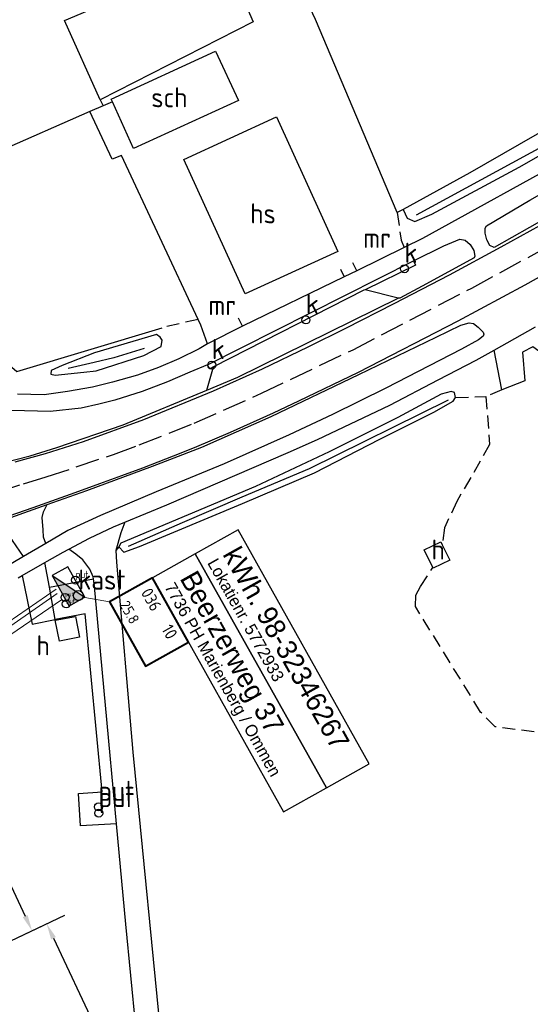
# Model space of a CAD drawing. Extents: x 234510 to 235400, y 502342 to 503395.
# Tile 12 of 15: x 234864 to 234928, y 503075 to 503198. Entities that reach past the tile are written whole.
import ezdxf
from ezdxf.enums import TextEntityAlignment as Align

# ---------------------------------------------------------------- set-up
doc = ezdxf.new("R2010")
doc.units = 0
doc.header["$MEASUREMENT"] = 0
doc.header["$PDMODE"] = 1
for name, pattern in [('CULTSCH', [2.4, 1.6, -0.8]), ('overige', [26, 20, -2, 2, -2]), ('RASTER', [1000.1, 1000, -0.1]), ('VERFSTIP', [4, 3, -1])]:
    doc.linetypes.add(name, pattern=pattern)
doc.layers.get('0').update_dxf_attribs({"linetype": 'CONTINUOUS'})
doc.layers.get('DEFPOINTS').update_dxf_attribs({"linetype": 'CONTINUOUS'})
for name, color, linetype in [('---KW_H-meters', 7, 'CONTINUOUS'), ('ALG-TEXT18', 1, 'CONTINUOUS'), ('ALG-TEXT25', 7, 'CONTINUOUS'), ('MDI-XX-BEBOUWING', 15, 'CONTINUOUS'), ('MDI-XX-GREPPEL', 12, 'CONTINUOUS'), ('MDI-XX-MARKERING', 8, 'CONTINUOUS'), ('MDI-XX-OVERIG', 16, 'CONTINUOUS'), ('MDI-XX-RASTER', 7, 'CONTINUOUS'), ('MDI-XX-RIOLERING', 12, 'CONTINUOUS'), ('MDI-XX-TALUD', 11, 'CONTINUOUS'), ('MDI-XX-TERREINAFSCH', 15, 'CONTINUOUS'), ('NW-LINE-50', 3, 'CONTINUOUS'), ('P-line', 5, 'CONTINUOUS'), ('TEXT-KAB', 7, 'CONTINUOUS'), ('WMB-SYMBOOL', 2, 'CONTINUOUS'), ('WMB-TX', 1, 'CONTINUOUS')]:
    doc.layers.add(name, color=color, linetype=linetype)
for name, color, linetype, lineweight in [('kl-bs-bm_1000', 1, 'CONTINUOUS', 25), ('kl-bs-ovkabel', 3, 'ov', 18), ('kl-bs-ovkast', 7, 'CONTINUOUS', 18), ('kl-bs-signaleringskabel', 5, 'overige', 18)]:
    doc.layers.add(name, color=color, linetype=linetype, lineweight=lineweight)
doc.styles.add('ISO', font='iso.shx')
doc.styles.add('ISO25', font='ISO', dxfattribs={"height": 2.5})
doc.styles.add('rtw_iso', font='iso-rtw.shx')
doc.styles.get("Standard").update_dxf_attribs({"font": 'txt.shx'})
doc.linetypes.add('GREPPEL', pattern='A,25.5,-0.01,[14,RTW.shx,S=1,R=0,X=0,Y=0],1,[14,RTW.shx,S=1,R=0,X=0,Y=0],1,[14,RTW.shx,S=1,R=0,X=0,Y=0],1,[14,RTW.shx,S=1,R=0,X=0,Y=0],1,[14,RTW.shx,S=1,R=0,X=0,Y=0],0.5,-0.01', length=30.02)
doc.linetypes.add('ov', pattern='A,28,-5,[23,RTW.shx,S=1.25,R=0,X=0,Y=0],-5', length=38)
doc.dimstyles.get("Standard").update_dxf_attribs({"dimtxt": 3, "dimasz": 3, "dimexe": 2.5, "dimexo": 2.5, "dimgap": 1.5, "dimtad": 0, "dimzin": 0, "dimdsep": 46, "dimtxsty": 'Standard', "dimcen": -3, "dimdle": 1.25, "dimadec": 0, "dimazin": 0, "dimtfac": 0.75, "dimtofl": 0, "dimtmove": 2, "dimatfit": 3, "dimfxl": 0, "dimtvp": 1.5, "dimtolj": 1, "dimtzin": 0, "dimarcsym": 0})

# ---------------------------------------------------------------- blocks, each defined once
blk = doc.blocks.new('PUNT100')
blk.add_circle((0, 0), 0.5)
blk = doc.blocks.new('PUNT125')
at = {"color": 0}
blk.add_circle((0, 0), 0.625, dxfattribs=at)
blk = doc.blocks.new('V-KAST1')
at = {"layer": 'WMB-SYMBOOL'}
blk.add_hatch(color=7, dxfattribs=at).paths.add_polyline_path([(-3.1, -1.6), (3.1, -1.6), (3.1, 1.6)])
at = {"layer": 'WMB-SYMBOOL', "color": 7}
for p, q in [((-3.1, -1.6), (3.1, 1.6)), ((-3.1, 1.6), (-3.1, -1.6)), ((3.1, 1.6), (-3.1, 1.6)), ((3.1, 1.6), (3.1, -1.6)), ((-3.1, -1.6), (3.1, -1.6))]:
    blk.add_line(p, q, dxfattribs=at)
at = {"layer": 'WMB-TX', "color": 7, "style": 'ISO'}
blk.add_attdef('NR', (0.29, -4.93), '', height=2.5, dxfattribs=at)
blk = doc.blocks.new('Codering-2_VK-kWh')
at = {"layer": '---KW_H-meters', "flags": 128}
blk.add_lwpolyline([(0, 0), (47.8, 0), (47.8, 8.75), (0, 8.75)], close=True, dxfattribs=at)
at = {"layer": 'TEXT-KAB', "style": 'rtw_iso'}
for tag, p, height in [('KWH-NR.', (0.88, 4.14), 3.6), ('LOKATIE-NR.', (0.88, 1.04), 2)]:
    blk.add_attdef(tag, p, '', height=height, dxfattribs=at)
blk = doc.blocks.new('voedingskastnr')
at = {"layer": 'NW-LINE-50', "color": 5, "lineweight": 40}
blk.add_lwpolyline([(-7.88, -1.75), (5.25, -1.75), (5.25, 7), (-7.88, 7)], close=True, dxfattribs=at)
at = {"layer": 'P-line', "const_width": 0.15, "flags": 128}
blk.add_lwpolyline([(-7.88, 7), (5.25, 7), (5.25, -1.75), (-7.88, -1.75)], close=True, dxfattribs=at)
at = {"layer": 'ALG-TEXT18', "color": 7, "style": 'ISO25'}
blk.add_attdef('KILOMETRERING', (-6.62, -0.5), '', height=1.9, dxfattribs=at)
at = {"layer": 'ALG-TEXT25', "style": 'ISO25'}
for tag, p in [('WEGNR.', (-6.62, 3.87)), ('KASTNR.', (0.83, 3.87))]:
    blk.add_attdef(tag, p, '', height=2.2, dxfattribs=at)
blk = doc.blocks.new('*D45')
at = {"layer": 'DEFPOINTS', "color": 0}
for p in [(234844.29, 503109.01, 8.48), (234866.01, 503084.03), (234857.87, 503080.19, 8.49)]:
    blk.add_point(p, dxfattribs=at)
at = {"layer": 'kl-bs-bm_1000', "color": 0, "lineweight": -2}
for p, q in [((234846.55, 503110.07), (234854.7, 503113.91)), ((234853.29, 503111.04), (234865.16, 503085.84)), ((234860.13, 503081.26), (234868.27, 503085.09))]:
    blk.add_line(p, q, dxfattribs=at)
at = {"layer": 'kl-bs-bm_1000', "color": 0}
for points in [[(234853.59, 503111.18), (234852.99, 503110.9), (234852.43, 503112.85)], [(234865.46, 503085.98), (234864.86, 503085.7), (234866.01, 503084.03)]]:
    blk.add_solid(points, dxfattribs=at)
at = {"layer": 'kl-bs-bm_1000', "color": 0, "insert": (234861.26, 503099.4), "char_height": 1.5, "attachment_point": 5, "rotation": 295.2272, "style": 'ISO'}
blk.add_mtext('\\A1;30m.', dxfattribs=at)
blk = doc.blocks.new('*D46')
at = {"layer": 'DEFPOINTS', "color": 0}
for p in [(234857.87, 503080.19, 8.49), (234881.14, 503056.72), (234871.17, 503052.01, 8.52)]:
    blk.add_point(p, dxfattribs=at)
at = {"layer": 'kl-bs-bm_1000', "color": 0, "lineweight": -2}
for p, q in [((234860.13, 503081.26), (234870.09, 503085.96)), ((234868.69, 503083.09), (234880.29, 503058.53)), ((234873.43, 503053.08), (234883.4, 503057.79))]:
    blk.add_line(p, q, dxfattribs=at)
at = {"layer": 'kl-bs-bm_1000', "color": 0}
for points in [[(234868.99, 503083.23), (234868.39, 503082.95), (234867.83, 503084.9)], [(234880.59, 503058.67), (234879.98, 503058.39), (234881.14, 503056.72)]]:
    blk.add_solid(points, dxfattribs=at)
at = {"layer": 'kl-bs-bm_1000', "color": 0, "insert": (234876.52, 503071.77), "char_height": 1.5, "attachment_point": 5, "rotation": 295.2805, "style": 'ISO'}
blk.add_mtext('\\A1;30m.', dxfattribs=at)

msp = doc.modelspace()

# ---------------------------------------------------------------- linework, layer by layer
at = {"color": 253}
for centre in [(234870.129, 503125.581, 8.472), (234870.28, 503124.76, 8.475)]:
    msp.add_circle(centre, 0.5, dxfattribs=at)
at = {"layer": 'kl-bs-ovkabel', "ltscale": 0.6, "flags": 128}
msp.add_lwpolyline([(234869.158, 503126.066), (234843.968, 503108.548)], dxfattribs=at)
at = {"layer": 'kl-bs-ovkast'}
msp.add_line((234872.592, 503125.587), (234875.676, 503125.021), dxfattribs=at)
at = {"layer": 'kl-bs-signaleringskabel', "flags": 128}
for points in [[(234736.236, 503255.353), (234783.518, 503146.704, -0.2813575), (234782.457, 503139.073, 0.2080037), (234779.725, 503126.423), (234780.189, 503118.685, 0.3444511), (234781.509, 503116.831), (234786.981, 503116.787, -0.1240917), (234795.12, 503115.092, -0.1200106), (234809.871, 503102.89), (234811.736, 503099.162), (234818.772, 503096.705), (234823.265, 503099.162), (234833.269, 503103.738), (234843.272, 503108.822), (234869.009, 503126.624)], [(234869.688, 503125.268), (234846.713, 503109.677, 0.366321), (234845.696, 503106.033, 0.0206148), (234857.537, 503082.794, -0.0335806), (234871.531, 503053.475, 0.0127058), (234885.659, 503020.39, 0.0089078), (234894.628, 503001.236, 0.623324)]]:
    msp.add_lwpolyline(points, format="xyb", dxfattribs=at)
at = {"layer": 'MDI-XX-BEBOUWING', "color": 253}
for points in [[(234876.033, 503187.359, 8.766), (234875.882, 503187.694, 11.324), (234888.911, 503193.666, 11.261), (234891.742, 503187.517, 11.258), (234878.651, 503181.556, 11.444), (234876.033, 503187.359, 8.766)], [(234892.6, 503163.418, 11.279), (234884.926, 503180.186, 11.354), (234896.494, 503185.487, 11.363), (234904.158, 503168.693, 11.363), (234892.6, 503163.418, 11.279)], [(234917.16, 503132.141, 8.823), (234918.131, 503130.209, 10.935), (234916.025, 503129.211, 11.019), (234915.977, 503129.31, 8.778), (234914.895, 503131.527, 11.019), (234916.981, 503132.497, 10.935), (234917.16, 503132.141, 8.823)], [(234869.429, 503120.123, 9.303), (234868.908, 503122.728, 9.51), (234871.433, 503123.207, 9.477), (234871.941, 503120.629, 9.378), (234869.429, 503120.123, 9.303)]]:
    msp.add_polyline3d(points, close=True, dxfattribs=at)
at = {"layer": 'MDI-XX-GREPPEL', "color": 253, "linetype": 'GREPPEL'}
for points in [[(234946.562, 503191.869, 7.604), (234932.023, 503183.06, 7.721), (234913.931, 503173.209, 7.925)], [(234880.01, 503156.601, 7.847), (234876.223, 503155.461, 7.853), (234873.77, 503154.848, 7.862), (234870.528, 503154.12, 7.956)], [(234878.029, 503131.951, 8.232), (234884.786, 503134.922, 8.247), (234892.214, 503138.106, 8.232), (234900.6, 503141.638, 8.292), (234917.94, 503150.189, 8.298)]]:
    msp.add_polyline3d(points, dxfattribs=at)
at = {"layer": 'MDI-XX-MARKERING', "color": 253, "linetype": 'VERFSTIP'}
msp.add_polyline3d([(234861.649, 503138.675, 8.601), (234864.938, 503139.736, 8.568), (234867.784, 503140.601, 8.568), (234871.517, 503141.835, 8.571), (234876.158, 503143.408, 8.538), (234879.38, 503144.597, 8.538), (234886.232, 503147.3, 8.55), (234894.641, 503151.034, 8.547), (234906.041, 503156.458, 8.52), (234920.841, 503164.145, 8.553), (234930.999, 503169.673, 8.571), (234939.242, 503174.43, 8.571), (234945.767, 503178.228, 8.571), (234952.521, 503182.458, 8.571), (234955.976, 503184.808, 8.571), (234959.016, 503186.983, 8.571), (234963.021, 503190.031, 8.571), (234967.675, 503193.792, 8.571), (234971.286, 503196.931, 8.571), (234977.167, 503202.659, 8.58), (234983.031, 503209.029, 8.58), (234990.105, 503217.31, 8.565), (234997.464, 503226.425, 8.58)], dxfattribs=at)
at = {"layer": 'MDI-XX-MARKERING', "color": 253}
for points in [[(234932.915, 503173.886, 8.427), (234924.465, 503169.221, 8.406), (234918.053, 503165.733, 8.406), (234911.132, 503162.17, 8.406), (234905.115, 503159.117, 8.406), (234900.413, 503156.789, 8.406), (234894.704, 503154.037, 8.433), (234888.618, 503151.284, 8.4), (234879.927, 503147.715, 8.382), (234872.369, 503144.987, 8.421), (234867.644, 503143.484, 8.493), (234863.879, 503142.418, 8.508)], [(234859.3, 503134.416, 8.667), (234866.138, 503136.78, 8.688), (234871.407, 503138.664, 8.697), (234874.449, 503139.776, 8.7), (234877.192, 503140.766, 8.7), (234879.812, 503141.714, 8.7), (234883.656, 503143.222, 8.712), (234886.273, 503144.25, 8.706), (234890.764, 503146.181, 8.706), (234896.136, 503148.579, 8.715), (234899.275, 503150.084, 8.715), (234906.72, 503153.658, 8.685), (234919.157, 503160.048, 8.685), (234927.516, 503164.551, 8.73), (234941.473, 503172.373, 8.718)]]:
    msp.add_polyline3d(points, dxfattribs=at)
at = {"layer": 'MDI-XX-OVERIG', "color": 253}
msp.add_circle((234871.448, 503127.736, 8.472), 0.5, dxfattribs=at)
at = {"layer": 'MDI-XX-RASTER', "color": 253, "linetype": 'RASTER'}
for points in [[(234948.249, 503195.062, 8.394), (234945.332, 503193.269, 8.514), (234931.464, 503184.743, 8.586), (234920.597, 503178.503, 8.589), (234912.277, 503173.942, 8.364), (234911.549, 503173.543, 8.631), (234901.351, 503197.6, 8.508), (234888.991, 503224.517, 8.415), (234913.861, 503231.087, 8.382), (234930.027, 503234.816, 8.397), (234945.696, 503200.823, 8.616)], [(234771.592, 503234.367, 8.436), (234805.581, 503204.766, 8.463), (234807.762, 503207.321, 8.565), (234810.13, 503204.92, 8.478), (234808.163, 503202.106, 8.478), (234839.08, 503175.329, 8.493), (234864.105, 503153.738, 8.469), (234882.227, 503159.202, 8.517)], [(234876.033, 503187.359, 8.766), (234874.864, 503186.848, 8.373), (234873.233, 503186.135, 8.682), (234852.317, 503176.991, 8.757), (234827.385, 503199.129, 8.262), (234815.21, 503206.366, 8.253), (234862.586, 503218.262, 8.559), (234881.719, 503223.407, 8.703), (234882.647, 503221.519, 8.499)], [(234882.982, 503220.916, 8.499), (234885.548, 503215.646, 8.493), (234889.858, 503205.894, 8.667), (234893.585, 503197.343, 8.688), (234874.511, 503187.613, 8.7), (234870.066, 503197.487, 8.673), (234889.858, 503205.894, 8.667)], [(234874.511, 503187.613, 8.7), (234874.864, 503186.848, 8.373)], [(234877.149, 503180.661, 8.673), (234876.021, 503180.203, 8.682), (234873.233, 503186.135, 8.682)], [(234952.054, 502915.818, 8.37), (234950.691, 502917.35, 8.043), (234944.452, 502924.365, 8.597), (234938.088, 502932.29, 9.131), (234932.441, 502942.177, 8.738), (234924.292, 502957.825, 8.267), (234907.827, 502987.154, 8.361), (234904.61, 502992.885, 8.537), (234892.468, 503014.452, 8.798), (234882.859, 503032.4, 8.609), (234877.719, 503084.862, 8.396), (234876.553, 503097.355, 8.382), (234873.795, 503126.921, 8.417)]]:
    msp.add_polyline3d(points, dxfattribs=at)
at = {"layer": 'MDI-XX-TALUD', "color": 253}
for points in [[(234912.277, 503173.942, 8.364), (234912.798, 503172.84, 8.274), (234913.733, 503172.445, 8.184), (234915.87, 503173.347, 8.184), (234926.78, 503179.208, 8.136), (234937.785, 503185.485, 8.142), (234942.033, 503187.948, 8.142), (234946.742, 503190.997, 8.118), (234947.448, 503191.845, 8.247), (234947.279, 503192.531, 8.337), (234946.909, 503192.963, 8.358), (234946.181, 503193.253, 8.37), (234945.332, 503193.269, 8.514)], [(234874.008, 503153.835, 8.085), (234879.949, 503155.714, 8.103), (234882.136, 503156.84, 8.16), (234882.238, 503157.659, 8.325), (234881.983, 503158.018, 8.325), (234881.541, 503158.335, 8.346), (234873.792, 503156.074, 8.28), (234869.758, 503154.48, 8.232), (234868.385, 503153.865, 8.151), (234868.353, 503153.39, 8.082), (234868.892, 503153.275, 8.082), (234872.453, 503153.671, 8.088), (234874.008, 503153.835, 8.085)], [(234918.841, 503150.48, 8.703), (234918.703, 503151.128, 8.619), (234918.274, 503151.239, 8.472), (234917.024, 503150.917, 8.436), (234911.616, 503147.999, 8.415), (234903.084, 503143.718, 8.409), (234893.876, 503139.386, 8.457), (234877.08, 503132.359, 8.421), (234876.848, 503131.879, 8.415), (234877.444, 503131.219, 8.499), (234879.413, 503131.914, 8.793), (234892.246, 503137.299, 8.865), (234901.229, 503141.098, 8.88), (234909.367, 503145.288, 8.88), (234916.14, 503148.657, 8.709), (234918.539, 503150.04, 8.703), (234918.841, 503150.48, 8.703)]]:
    msp.add_polyline3d(points, dxfattribs=at)
at = {"layer": 'MDI-XX-TERREINAFSCH', "color": 253}
for points in [[(234993.231, 503234.324, 8.174), (234989.062, 503229.276, 8.207), (234981.501, 503220.363, 8.174), (234975.93, 503213.814, 8.165), (234972.49, 503209.889, 8.165), (234969.494, 503206.891, 8.159), (234965.688, 503203.16, 8.165), (234962.573, 503200.512, 8.165), (234956.908, 503195.954, 8.192), (234953.55, 503193.502, 8.192), (234950.472, 503191.238, 8.151), (234949.682, 503190.657, 8.186), (234945.565, 503187.883, 8.174), (234942.67, 503185.96, 8.18), (234933.693, 503180.777, 8.153), (234914.72, 503170.303, 8.21), (234912.428, 503169.212, 8.21)], [(234944.008, 503180.901, 8.373), (234936.456, 503176.453, 8.373), (234930.268, 503172.917, 8.367), (234923.65, 503169.195, 8.358), (234923.119, 503169.437, 8.343), (234922.727, 503170.141, 8.271), (234922.504, 503170.98, 8.214), (234922.52, 503171.59, 8.214), (234922.702, 503171.911, 8.214), (234928.108, 503175.095, 8.211), (234934.227, 503178.604, 8.208), (234939.427, 503181.54, 8.226), (234943.503, 503184.003, 8.244), (234951.465, 503189.354, 8.244), (234951.798, 503188.91, 8.268), (234951.889, 503188.344, 8.292), (234951.961, 503187.478, 8.319), (234951.732, 503186.489, 8.364), (234951.336, 503185.618, 8.364), (234951.053, 503185.286, 8.364), (234947.519, 503183.088, 8.4), (234944.008, 503180.901, 8.373)], [(234887.905, 503157.186, 8.309), (234887.048, 503159.515, 8.451), (234886.712, 503160.242, 8.493), (234877.149, 503180.661, 8.673)], [(234912.052, 503170.121, 8.246), (234912.428, 503169.212, 8.21), (234906.522, 503166.278, 8.367), (234906.034, 503167.284, 8.73)], [(234913.565, 503167.539, 8.184), (234917.376, 503169.386, 8.226), (234919.355, 503170.24, 8.181), (234920.028, 503170.123, 8.199), (234920.653, 503169.566, 8.229), (234921.09, 503168.811, 8.271), (234921.244, 503168.116, 8.379), (234921.167, 503167.9, 8.382), (234914.686, 503164.388, 8.385), (234911.868, 503162.895, 8.361), (234911.658, 503162.892, 8.358), (234907.542, 503163.938, 8.232)], [(234907.542, 503163.938, 8.232), (234907.411, 503163.874, 8.229), (234888.663, 503154.328, 8.268), (234888.195, 503154.09, 8.229), (234887.897, 503154.585, 8.229), (234913.565, 503167.539, 8.184), (234913.815, 503167, 8.169), (234907.542, 503163.938, 8.232)], [(234904.485, 503166.498, 8.73), (234904.918, 503165.546, 8.388), (234892.25, 503159.408, 8.363), (234891.74, 503160.376, 8.513)], [(234906.522, 503166.278, 8.367), (234904.918, 503165.546, 8.388)], [(234862.219, 503142.306, 8.52), (234865.766, 503143.211, 8.487), (234869.117, 503144.268, 8.472), (234877.392, 503147.099, 8.4), (234887.792, 503151.413, 8.385), (234891.661, 503153.018, 8.367), (234911.658, 503162.892, 8.358)], [(234930.372, 503160.135, 8.451), (234933.407, 503157.085, 8.556), (234930.415, 503155.383, 8.604), (234928.452, 503156.817, 8.487), (234927.195, 503156.157, 8.493), (234927.473, 503152.561, 8.622), (234924.615, 503151.465, 8.613), (234923.63, 503156.391, 8.496)], [(234867.884, 503137.153, 8.691), (234872.862, 503138.923, 8.7), (234881.053, 503141.929, 8.694), (234883.179, 503142.752, 8.694), (234887.188, 503144.323, 8.736), (234895.844, 503148.144, 8.697), (234906.778, 503153.361, 8.685), (234916.428, 503158.009, 8.679), (234919.468, 503159.513, 8.697), (234920.517, 503159.826, 8.667), (234921.061, 503159.703, 8.646), (234921.643, 503159.287, 8.613), (234922.276, 503158.633, 8.526), (234922.362, 503158.399, 8.514), (234922.253, 503158.135, 8.517), (234921.704, 503157.697, 8.523), (234919.575, 503156.507, 8.55), (234910.135, 503151.648, 8.511), (234903.463, 503148.372, 8.514), (234898.07, 503145.845, 8.508), (234889.982, 503142.211, 8.559), (234881.484, 503138.748, 8.547), (234874.553, 503135.779, 8.523), (234870.495, 503133.933, 8.538), (234867.733, 503132.317, 8.508), (234864.96, 503130.695, 8.508), (234860.204, 503127.912, 8.535)], [(234892.25, 503159.408, 8.363), (234887.905, 503157.186, 8.309), (234886.851, 503156.547, 8.27), (234884.332, 503155.304, 8.255), (234881.772, 503154.249, 8.219), (234879.149, 503153.293, 8.195), (234876.046, 503152.406, 8.144), (234873.565, 503151.789, 8.126), (234870.441, 503151.239, 8.111), (234867.539, 503150.849, 8.099), (234864.198, 503150.922, 8.081)], [(234864.281, 503128.02, 8.462), (234864.801, 503128.32, 8.424), (234867.618, 503129.944, 8.412), (234867.91, 503130.113, 8.462), (234869.885, 503131.233, 8.462), (234870.604, 503131.609, 8.421), (234873.161, 503132.945, 8.492), (234876.164, 503134.383, 8.456), (234877.57, 503134.959, 8.46), (234882.834, 503137.114, 8.489), (234897.966, 503143.623, 8.438), (234901.628, 503145.262, 8.465), (234910.615, 503149.544, 8.444), (234916.64, 503152.713, 8.498), (234921.412, 503155.134, 8.504), (234923.63, 503156.391, 8.496), (234928.816, 503159.328, 8.468)], [(234887.897, 503154.585, 8.229), (234885.707, 503153.657, 8.253), (234882.906, 503152.452, 8.232), (234879.75, 503151.239, 8.226), (234876.349, 503150.16, 8.205), (234874.329, 503149.647, 8.187), (234872.155, 503149.176, 8.178), (234868.291, 503148.751, 8.16), (234863.475, 503148.877, 8.19)], [(234887.792, 503151.413, 8.385), (234888.663, 503154.328, 8.268)], [(234861, 503134.706, 8.667), (234867.884, 503137.153, 8.691)], [(234867.733, 503132.317, 8.508), (234867.45, 503133.107, 8.514), (234867.394, 503134.022, 8.535), (234867.277, 503135.524, 8.61), (234867.454, 503136.257, 8.64), (234867.884, 503137.153, 8.691)], [(234864.96, 503130.695, 8.508), (234863.576, 503132.68, 8.544), (234862.493, 503133.587, 8.622), (234861.603, 503134.281, 8.631), (234861, 503134.706, 8.667)], [(234877.57, 503134.959, 8.46), (234877.082, 503133.614, 8.445), (234876.467, 503131.421, 8.379), (234876.564, 503129.971, 8.367), (234878.577, 503106.295, 8.145), (234882.288, 503068.623, 8.331), (234885.107, 503034.693, 8.406), (234886.078, 503031.836, 8.523), (234887.474, 503029.033, 8.517), (234891.07, 503022.746, 8.406), (234900.44, 503005.962, 8.193), (234911.858, 502985.258, 8.061), (234925.714, 502959.979, 8.145), (234931.402, 502949.375, 8.07), (234934.95, 502942.481, 8.454), (234938.275, 502936.177, 8.805), (234940.734, 502932.559, 8.907), (234944.84, 502927.399, 8.757), (234950.436, 502922.015, 8.205), (234952.765, 502919.67, 8.046), (234950.691, 502917.35, 8.043)], [(234873.795, 503126.921, 8.417), (234873.679, 503127.901, 8.382), (234873.648, 503128.16, 8.394), (234873.204, 503129.116, 8.394), (234872.338, 503130.252, 8.412), (234871.493, 503130.975, 8.421), (234870.604, 503131.609, 8.421)], [(234868.21, 503126.859, 8.439), (234867.618, 503129.944, 8.412)], [(234864.801, 503128.32, 8.424), (234866.029, 503122.245, 8.361), (234868.917, 503122.821, 8.382)], [(234876.553, 503097.355, 8.382), (234872.038, 503097.103, 8.352), (234871.818, 503101.145, 8.397), (234874.764, 503101.325, 8.436), (234872.625, 503123.527, 8.403), (234868.917, 503122.821, 8.382), (234868.21, 503126.859, 8.439), (234873.679, 503127.901, 8.382)]]:
    msp.add_polyline3d(points, dxfattribs=at)
at = {"layer": 'MDI-XX-TERREINAFSCH', "color": 253, "linetype": 'CULTSCH'}
for points in [[(234911.549, 503173.543, 8.631), (234912.052, 503170.121, 8.246)], [(234886.712, 503160.242, 8.493), (234882.227, 503159.202, 8.517)], [(234924.615, 503151.465, 8.613), (234922.617, 503150.629, 8.559)], [(234918.841, 503150.48, 8.703), (234922.617, 503150.629, 8.559), (234923.079, 503144.629, 8.805), (234920.725, 503140.508, 8.82), (234918.976, 503137.535, 8.814), (234917.454, 503134.239, 8.823), (234917.16, 503132.141, 8.823)], [(234876.848, 503131.879, 8.415), (234876.467, 503131.421, 8.379)], [(234949.407, 503111.622, 9.042), (234944.335, 503108.788, 9.216), (234935.781, 503107.89, 9.333), (234923.776, 503109.448, 9.108), (234921.951, 503111.289, 9.054), (234913.821, 503124.436, 8.742), (234913.88, 503125.838, 8.793), (234914.45, 503126.928, 8.787), (234915.977, 503129.31, 8.778)]]:
    msp.add_polyline3d(points, dxfattribs=at)

# ---------------------------------------------------------------- block references
at = {"layer": 'kl-bs-ovkast'}
ref = msp.add_blockref('Codering-2_VK-kWh', (234886.359, 503131.016), dxfattribs=dict(at, xscale=0.7, yscale=0.7, zscale=0.7, rotation=299.2982098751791))
ref.add_attrib('LOKATIE-NR.', 'Lokatienr. 5772933', (234887.827, 503129.887), dxfattribs={"height": 1.5, "rotation": 299.29821, "style": 'rtw_iso'})
ref.add_attrib('KWH-NR.', 'kWh. 98-32346267', (234889.72, 503130.949), dxfattribs={"height": 2.5, "rotation": 299.29821, "style": 'rtw_iso'})
ref = msp.add_blockref('Codering-2_VK-kWh', (234881.018, 503128.018), dxfattribs=dict(at, xscale=0.7, yscale=0.7, zscale=0.7, rotation=299.2982098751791))
ref.add_attrib('LOKATIE-NR.', '7736 PH Marienberg / Ommen', (234882.486, 503126.89), dxfattribs={"height": 1.5, "rotation": 299.29821, "style": 'rtw_iso'})
ref.add_attrib('KWH-NR.', 'Beerzerweg 37', (234884.378, 503127.952), dxfattribs={"height": 2.5, "rotation": 299.29821, "style": 'rtw_iso'})
at = {"layer": 'kl-bs-ovkast', "xscale": 0.7, "yscale": 0.7, "zscale": 0.7, "rotation": 298.9240486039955}
msp.add_blockref('V-KAST1', (234870.562, 503126.945), dxfattribs=at)
at = {"layer": 'kl-bs-ovkast'}
ref = msp.add_blockref('voedingskastnr', (234879.442, 503120.813), dxfattribs=dict(at, xscale=0.7, yscale=0.7, zscale=0.7, rotation=299.2982098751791))
ref.add_attrib('KASTNR.', '10', (234882.094, 503121.631), dxfattribs={"height": 1.54, "rotation": 299.29821, "style": 'ISO25'})
ref.add_attrib('WEGNR.', '036', (234879.538, 503126.185), dxfattribs={"height": 1.5, "rotation": 299.29821, "style": 'ISO25'})
ref.add_attrib('KILOMETRERING', '25.8', (234876.868, 503124.686), dxfattribs={"height": 1.33, "rotation": 299.29821, "style": 'ISO25'})
at = {"layer": 'MDI-XX-OVERIG', "color": 253}
for name, p in [('PUNT125', (234871.792, 503125.801, 9.795)), ('PUNT100', (234874.299, 503099.469, 8.448)), ('PUNT100', (234874.338, 503098.687, 8.448))]:
    msp.add_blockref(name, p, dxfattribs=at)
at = {"layer": 'MDI-XX-RIOLERING', "color": 253}
for p in [(234912.459, 503166.547, 8.184), (234900.158, 503160.165, 8.223), (234888.43, 503154.537, 8.241)]:
    msp.add_blockref('PUNT100', p, dxfattribs=at)

# ---------------------------------------------------------------- texts
at = {"layer": 'MDI-XX-BEBOUWING', "color": 253, "style": 'ISO25'}
for s, p in [('sch', (234883.135, 503187.923, 8.766)), ('hs', (234894.817, 503173.447, 11.279)), ('h', (234916.658, 503131.543, 8.823)), ('h', (234867.389, 503119.606, 9.303))]:
    msp.add_text(s, height=2.5, dxfattribs=at).set_placement(p, align=Align.MIDDLE_CENTER)
at = {"layer": 'MDI-XX-OVERIG', "color": 253, "style": 'ISO25'}
for s, height, p in [('kast', 2.5, (234871.792, 503125.801, 9.795)), ('put', 0.9, (234871.448, 503127.736, 8.472)), ('put', 0.5, (234870.129, 503125.581, 8.472)), ('put', 0.5, (234870.28, 503124.76, 8.475)), ('put', 2.5, (234874.299, 503099.469, 8.448)), ('put', 2.5, (234874.338, 503098.687, 8.448))]:
    msp.add_text(s, height=height, dxfattribs=at).set_placement(p, align=Align.BOTTOM_LEFT)
at = {"layer": 'MDI-XX-RIOLERING', "color": 253, "style": 'ISO25'}
for p in [(234912.459, 503166.547, 8.184), (234900.158, 503160.165, 8.223), (234888.43, 503154.537, 8.241)]:
    msp.add_text('k', height=2.5, dxfattribs=at).set_placement(p, align=Align.BOTTOM_LEFT)
at = {"layer": 'MDI-XX-TERREINAFSCH', "color": 253, "style": 'ISO25'}
for p in [(234909.039, 503170.4, 8.73), (234889.738, 503162.019, 8.513)]:
    msp.add_text('mr', height=2.5, dxfattribs=at).set_placement(p, align=Align.MIDDLE_CENTER)

# ---------------------------------------------------------------- dimensions: what is measured, and where the dimension line sits
at = {"layer": 'kl-bs-bm_1000'}
for p1, p2, distance, picture, middle in [((234844.288, 503109.009, 8.481), (234857.866, 503080.19, 8.49), 9.005, '*D45', (234861.259, 503099.397)), ((234857.866, 503080.19, 8.49), (234871.173, 503052.014, 8.523), 11.022, '*D46', (234876.521, 503071.77))]:
    dim = msp.add_aligned_dim(p1=p1, p2=p2, distance=distance, text='30m.', dimstyle='Standard', override={"dimtxt": 1.5, "dimasz": 2, "dimtxsty": 'ISO', "dimcen": -2, "dimadec": 4}, dxfattribs=at)
    dim.commit()
    dim.dimension.update_dxf_attribs({"geometry": picture, "text_midpoint": middle})

doc.saveas('drawing.dxf')
